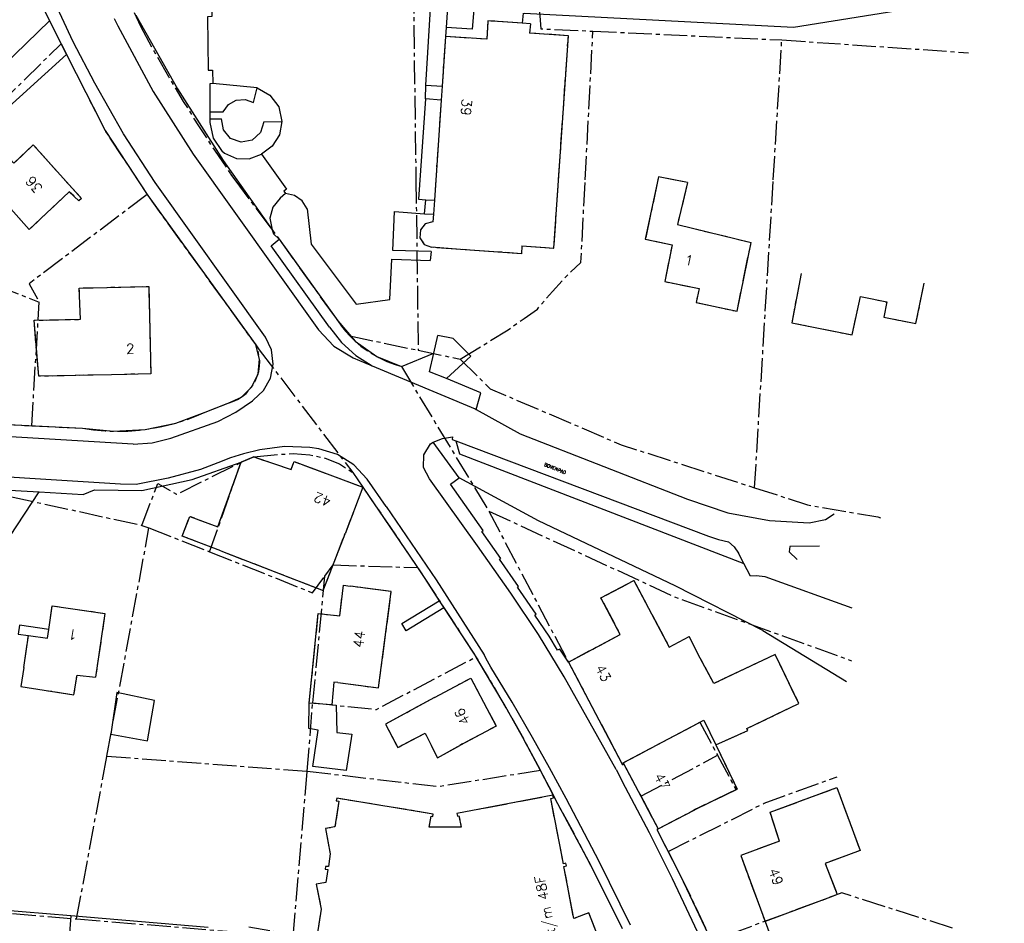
# Model space of a CAD drawing. Header units: metres. Extents: x 189938 to 192675, y 307646 to 311153.
# Tile 93 of 100: x 192077 to 192196, y 309410 to 309519. Entities that reach past the tile are written whole.
import ezdxf

# ---------------------------------------------------------------- set-up
doc = ezdxf.new("R2010")
doc.units = ezdxf.units.M
doc.linetypes.add('1-200 CENTER', pattern=[4.28625, 2.8575, -0.47625, 0.47625, -0.47625])
for name, color, linetype in [('PH-BEST-HUISNUMMERS', 7, 'Continuous'), ('PH-BEST-KADASTRALE-GRENS', 240, '1-200 CENTER'), ('PH-BEST-KANTVERHARDING', 252, 'Continuous'), ('PH-BEST-STAATNAAM', 7, 'Continuous')]:
    doc.layers.add(name, color=color, linetype=linetype)
doc.styles.add('ROMANS', font='romans.shx')

msp = doc.modelspace()

# ---------------------------------------------------------------- linework, layer by layer
at = {"layer": 'PH-BEST-KADASTRALE-GRENS'}
for p, q in [((192088.789, 309524.164), (192091.291, 309518.594)), ((192079.64, 309520.523), (192081.693, 309516.466)), ((192138.511, 309518.868), (192137.52, 309518.94)), ((192138.511, 309518.868), (192138.41, 309517.761)), ((192128.23, 309517.323), (192127.826, 309511.334)), ((192145.155, 309500), (192146.09, 309517.991)), ((192146.09, 309517.991), (192168.955, 309516.923)), ((192065.004, 309500), (192081.693, 309516.466)), ((192167.927, 309500), (192168.955, 309516.923)), ((192168.955, 309516.923), (192191.541, 309515.383)), ((192127.826, 309511.334), (192127.712, 309509.646)), ((192127.712, 309509.646), (192127.062, 309500)), ((192102.222, 309500.684), (192102.73, 309500)), ((192090.929, 309500), (192092.117, 309498.194)), ((192102.73, 309500), (192108.081, 309492.8)), ((192124.656, 309500), (192124.933, 309479.349)), ((192127.062, 309500), (192126.896, 309497.532)), ((192154.041, 309500.359), (192153.964, 309500)), ((192155.861, 309500), (192154.041, 309500.359)), ((192157.544, 309499.668), (192155.861, 309500)), ((192165.661, 309462.71), (192167.927, 309500)), ((192126.896, 309497.532), (192126.781, 309495.831)), ((192077.845, 309493.986), (192075.284, 309496.827)), ((192126.781, 309495.831), (192126.718, 309494.893)), ((192108.081, 309492.8), (192115.191, 309482.899)), ((192130.056, 309491.566), (192126.547, 309491.824)), ((192065.837, 309490.286), (192079.059, 309485.194)), ((192078.136, 309470.217), (192079.059, 309485.194)), ((192116.635, 309481.11), (192124.933, 309479.349)), ((192105.34, 309479.872), (192105.687, 309479.423)), ((192105.687, 309479.423), (192117.007, 309464.559)), ((192124.933, 309479.349), (192130.021, 309478.279)), ((192122.892, 309477.395), (192133.472, 309459.888)), ((192099.153, 309471.865), (192101.911, 309472.95)), ((192065.506, 309470.861), (192077.254, 309470.262)), ((192077.254, 309470.262), (192078.136, 309470.217)), ((192078.136, 309470.217), (192084.268, 309469.905)), ((192105.044, 309466.442), (192103.497, 309465.807)), ((192099.68, 309454.97), (192103.497, 309465.807)), ((192117.007, 309464.559), (192118.247, 309462.771)), ((192118.247, 309462.771), (192116.07, 309457.118)), ((192075.54, 309461.651), (192091.478, 309458.16)), ((192133.472, 309459.888), (192143.116, 309441.613)), ((192087.242, 309430.221), (192092.339, 309457.853)), ((192091.478, 309458.16), (192092.339, 309457.853)), ((192092.339, 309457.853), (192099.68, 309454.97)), ((192113.641, 309452.018), (192114.625, 309453.36)), ((192114.625, 309453.36), (192124.859, 309453.038)), ((192124.859, 309453.038), (192125.494, 309452.085)), ((192112.166, 309436.661), (192113.641, 309452.018)), ((192115.883, 309450.899), (192116.703, 309450.795)), ((192077.167, 309440.948), (192077.733, 309444.814)), ((192077.167, 309440.948), (192076.805, 309438.664)), ((192143.116, 309441.613), (192149.598, 309429.328)), ((192114.702, 309439.158), (192114.476, 309436.415)), ((192115.187, 309439.118), (192114.702, 309439.158)), ((192126.886, 309437.317), (192120.987, 309434.069)), ((192111.503, 309428.392), (192112.166, 309436.661)), ((192149.765, 309429.416), (192159.043, 309434.313)), ((192159.043, 309434.313), (192161.18, 309430.317)), ((192127.263, 309429.996), (192129.957, 309431.522)), ((192160.962, 309431.595), (192163.557, 309426.209)), ((192083.575, 309410.504), (192087.242, 309430.221)), ((192087.242, 309430.221), (192111.503, 309428.392)), ((192151.9, 309425.371), (192161.18, 309430.317)), ((192161.18, 309430.317), (192163.414, 309426.14)), ((192149.598, 309429.328), (192149.765, 309429.416)), ((192149.681, 309429.172), (192149.599, 309429.328)), ((192149.765, 309429.416), (192151.9, 309425.371)), ((192109.786, 309408.39), (192111.503, 309428.392)), ((192151.9, 309425.371), (192153.991, 309421.409)), ((192163.414, 309426.14), (192158.36, 309423.704)), ((192163.557, 309426.209), (192158.417, 309423.734)), ((192153.996, 309421.4), (192158.36, 309423.704)), ((192153.991, 309421.409), (192153.996, 309421.4)), ((192154.931, 309419.184), (192155.199, 309418.659)), ((192155.199, 309418.659), (192156.644, 309415.826)), ((192067.261, 309411.855), (192083.575, 309410.504)), ((192083.575, 309410.504), (192107.3, 309408.591))]:
    msp.add_line(p, q, dxfattribs=at)
at = {"layer": 'PH-BEST-KADASTRALE-GRENS', "flags": 128}
for points in [[(192133.134, 309544.966), (192123.974, 309550.744), (192124.656, 309500)], [(192133.611, 309538.72), (192130.128, 309538.49), (192130.886, 309524.418), (192139.301, 309524.87), (192139.772, 309518.276), (192146.09, 309517.991)], [(192091.291, 309518.594), (192092.966, 309515.522), (192094.7, 309512.483), (192096.494, 309509.479), (192098.346, 309506.51), (192100.256, 309503.578), (192102.222, 309500.684)], [(192137.52, 309518.94), (192133.371, 309519.241), (192133.232, 309517.025), (192128.23, 309517.323)], [(192141.925, 309500), (192143.113, 309517.429), (192138.41, 309517.761)], [(192081.693, 309516.466), (192087.016, 309505.948), (192090.929, 309500)], [(192073.072, 309500), (192075.594, 309502.388), (192075.965, 309501.996), (192078.326, 309504.23), (192082.118, 309500)], [(192082.118, 309500), (192084.151, 309497.733), (192083.844, 309497.437), (192082.693, 309498.554), (192077.845, 309493.986)], [(192130.021, 309478.279), (192135.819, 309481.835), (192137.75, 309483.212), (192139.371, 309484.343), (192141.178, 309486.482), (192142.872, 309488.317), (192144.635, 309489.983), (192145.155, 309500)], [(192137.491, 309491.988), (192141.359, 309491.705), (192141.925, 309500)], [(192153.964, 309500), (192152.432, 309492.822), (192155.683, 309492.128), (192154.776, 309487.676), (192158.931, 309486.83), (192158.586, 309485.135), (192163.531, 309484.08), (192165.238, 309492.415)], [(192157.544, 309499.668), (192156.314, 309494.57), (192165.238, 309492.415)], [(192092.117, 309498.194), (192077.826, 309487.409), (192079.059, 309485.194)], [(192092.117, 309498.194), (192092.188, 309498.086), (192105.34, 309479.872)], [(192126.718, 309494.893), (192125.796, 309494.653), (192125.193, 309493.916), (192125.14, 309492.965), (192125.658, 309492.165), (192126.547, 309491.824)], [(192137.491, 309491.988), (192137.424, 309491.044), (192130.056, 309491.566)], [(192171.28, 309488.668), (192170.171, 309482.683), (192177.482, 309481.204), (192178.484, 309485.884), (192181.671, 309485.202), (192181.296, 309483.378), (192185.195, 309482.577), (192186.201, 309487.475)], [(192084.044, 309483.101), (192083.887, 309486.89), (192092.317, 309487.082), (192092.558, 309476.494), (192087.779, 309476.392)], [(192087.779, 309476.392), (192079.001, 309476.205), (192078.425, 309482.981), (192084.044, 309483.101)], [(192115.191, 309482.899), (192115.638, 309482.275), (192116.12, 309481.678), (192116.635, 309481.11)], [(192116.635, 309481.11), (192117.294, 309480.467), (192117.995, 309479.87), (192118.735, 309479.322), (192119.51, 309478.825), (192120.317, 309478.382), (192121.152, 309477.995), (192122.012, 309477.666), (192122.892, 309477.395)], [(192101.911, 309472.95), (192102.506, 309473.143), (192103.073, 309473.407), (192103.604, 309473.738), (192104.09, 309474.132), (192104.524, 309474.583), (192104.9, 309475.083), (192105.211, 309475.626), (192105.454, 309476.202), (192105.624, 309476.804), (192105.72, 309477.422), (192105.739, 309478.048), (192105.681, 309478.671), (192105.547, 309479.282), (192105.34, 309479.872)], [(192130.021, 309478.279), (192133.65, 309474.697), (192149.522, 309467.908), (192165.661, 309462.71)], [(192084.268, 309469.905), (192085.639, 309469.708), (192087.02, 309469.587), (192088.404, 309469.541), (192089.789, 309469.571), (192091.171, 309469.677), (192092.544, 309469.858), (192093.906, 309470.113), (192095.252, 309470.443), (192096.577, 309470.846), (192097.879, 309471.32), (192099.153, 309471.865)], [(192103.497, 309465.807), (192105.044, 309466.442), (192109.551, 309464.922), (192109.922, 309465.871), (192118.247, 309462.771)], [(192105.044, 309466.442), (192107.914, 309466.739), (192109.79, 309466.844), (192111.807, 309466.7), (192113.652, 309466.295), (192115.413, 309465.619), (192117.007, 309464.559)], [(192091.478, 309458.16), (192093.407, 309463.232), (192095.671, 309461.918), (192103.497, 309465.807)], [(192101.037, 309455.062), (192096.371, 309456.859), (192097.29, 309459.245), (192100.668, 309457.96), (192103.497, 309465.807)], [(192118.247, 309462.771), (192121.572, 309457.917), (192124.859, 309453.038)], [(192165.661, 309462.71), (192172.067, 309460.653), (192180.588, 309459.17), (192181.069, 309459.032)], [(192133.472, 309459.888), (192156.406, 309449.32), (192177.4, 309441.766)], [(192101.037, 309455.062), (192113.438, 309450.285), (192116.07, 309457.118)], [(192099.68, 309454.97), (192112.15, 309449.986), (192113.641, 309452.018)], [(192125.494, 309452.085), (192128.728, 309447.168), (192131.929, 309442.229)], [(192111.75, 309436.641), (192112.831, 309447.481), (192115.438, 309447.215), (192115.883, 309450.899)], [(192115.187, 309439.118), (192120.146, 309438.475), (192121.66, 309450.152), (192116.703, 309450.795)], [(192143.116, 309441.613), (192149.405, 309444.931), (192147.062, 309449.371), (192151.06, 309451.48), (192155.315, 309443.413), (192157.721, 309444.683)], [(192080.194, 309445.558), (192080.605, 309448.428), (192086.993, 309447.503), (192085.875, 309439.784)], [(192077.733, 309444.814), (192080.042, 309444.498), (192080.194, 309445.558)], [(192160.962, 309431.595), (192164.845, 309433.313), (192164.732, 309433.569), (192171.019, 309436.594), (192168.161, 309442.535), (192160.716, 309439.006), (192159.089, 309442.089), (192157.721, 309444.683)], [(192112.166, 309436.661), (192119.888, 309435.869), (192131.929, 309442.229)], [(192139.735, 309428.531), (192137.87, 309432.004), (192135.947, 309435.446), (192133.966, 309438.854), (192131.929, 309442.229)], [(192143.116, 309441.613), (192146.398, 309435.392), (192149.599, 309429.328)], [(192076.805, 309438.664), (192083.251, 309437.644), (192083.631, 309440.027), (192085.875, 309439.784)], [(192126.886, 309437.317), (192131.303, 309439.658), (192134.375, 309433.864), (192129.957, 309431.522)], [(192120.987, 309434.069), (192122.451, 309431.275), (192125.759, 309433.017), (192127.263, 309429.996)], [(192149.681, 309429.172), (192149.848, 309429.26), (192153.996, 309421.4), (192158.417, 309423.734)], [(192111.503, 309428.392), (192127.395, 309426.541), (192139.735, 309428.531)], [(192141.829, 309424.446), (192140.793, 309426.493), (192139.735, 309428.531)], [(192155.199, 309418.659), (192166.84, 309424.533), (192175.643, 309427.732)], [(192146.871, 309402.58), (192147.049, 309402.545), (192148.702, 309403.209), (192145.604, 309411.257), (192143.772, 309410.558), (192142.578, 309416.862), (192142.886, 309416.925), (192142.827, 309417.245), (192142.511, 309417.193), (192140.981, 309425.106), (192141.315, 309425.164), (192141.25, 309425.479), (192129.626, 309423.262), (192129.675, 309422.948), (192129.868, 309422.988), (192130.152, 309421.635), (192126.271, 309421.608), (192126.499, 309422.937), (192126.699, 309422.892), (192126.75, 309423.21), (192115.073, 309425.118), (192115.016, 309424.811), (192115.342, 309424.757), (192114.842, 309421.657), (192113.696, 309421.444), (192114.289, 309418.387), (192114.054, 309416.839), (192113.705, 309416.869), (192113.655, 309416.542), (192113.982, 309416.497), (192113.73, 309414.917), (192112.593, 309414.701), (192113.174, 309411.71), (192112.68, 309408.568), (192112.354, 309408.616), (192112.283, 309408.199), (192104.427, 309409.494)], [(192168.674, 309419.926), (192167.53, 309423.428), (192175.632, 309426.407), (192178.432, 309418.793), (192174.205, 309417.238), (192175.664, 309413.474), (192175.16, 309413.266)], [(192149.648, 309409.295), (192147.787, 309413.13), (192145.863, 309416.935), (192143.877, 309420.707), (192141.829, 309424.446)], [(192153.991, 309421.409), (192153.84, 309421.322), (192154.931, 309419.184)], [(192168.674, 309419.926), (192163.984, 309418.196), (192166.928, 309410.214)], [(192156.644, 309415.826), (192158.552, 309411.886), (192160.395, 309407.916)], [(192189.63, 309409.396), (192176.21, 309413.655), (192160.442, 309407.81)], [(192166.928, 309410.214), (192169.527, 309403.166), (192174.217, 309404.896)]]:
    msp.add_lwpolyline(points, dxfattribs=at)
at = {"layer": 'PH-BEST-KANTVERHARDING', "color": 8}
for p, q in [((192128.472, 309520.836), (192128.306, 309518.429)), ((192079.64, 309520.523), (192080.289, 309519.241)), ((192125.873, 309511.434), (192126.425, 309520.708)), ((192137.642, 309520.175), (192137.52, 309518.94)), ((192080.289, 309519.241), (192082.348, 309515.172)), ((192088.123, 309519.513), (192088.562, 309518.615)), ((192128.306, 309518.429), (192128.23, 309517.323)), ((192138.511, 309518.868), (192137.52, 309518.94)), ((192138.511, 309518.868), (192138.41, 309517.761)), ((192128.23, 309517.323), (192127.826, 309511.334)), ((192082.348, 309515.172), (192068.925, 309503.073)), ((192105.419, 309511.147), (192100.058, 309511.662)), ((192125.809, 309509.794), (192125.873, 309511.434)), ((192125.873, 309511.434), (192127.826, 309511.334)), ((192127.826, 309511.334), (192127.712, 309509.646)), ((192104.997, 309509.362), (192105.419, 309511.147)), ((192127.712, 309509.646), (192125.809, 309509.794)), ((192127.712, 309509.646), (192126.896, 309497.532)), ((192099.7, 309508.221), (192099.696, 309507.369)), ((192099.7, 309508.221), (192101.334, 309508.237)), ((192099.696, 309507.369), (192099.694, 309506.927)), ((192099.696, 309507.369), (192101.123, 309507.371)), ((192106.252, 309507), (192108.432, 309507.06)), ((192097.696, 309503.097), (192112.85, 309481.814)), ((192106.445, 309480.945), (192093.086, 309499.657)), ((192157.544, 309499.668), (192154.041, 309500.359)), ((192108.872, 309498.327), (192108.215, 309497.774)), ((192125.684, 309495.879), (192125.857, 309497.58)), ((192125.857, 309497.58), (192126.896, 309497.532)), ((192126.896, 309497.532), (192126.781, 309495.831)), ((192077.845, 309493.986), (192075.284, 309496.827)), ((192125.684, 309495.879), (192126.781, 309495.831)), ((192126.781, 309495.831), (192126.718, 309494.893)), ((192107.234, 309493.956), (192107.432, 309493.432)), ((192108.081, 309492.8), (192107.432, 309493.432)), ((192108.081, 309492.8), (192115.191, 309482.899)), ((192126.489, 309491.308), (192126.367, 309490.232)), ((192130.056, 309491.566), (192126.547, 309491.824)), ((192126.821, 309479.019), (192127.297, 309481.159)), ((192129.168, 309480.783), (192127.297, 309481.159)), ((192122.892, 309477.395), (192126.821, 309479.019)), ((192117.049, 309478.438), (192119.373, 309477.466)), ((192104.87, 309473.221), (192104.96, 309473.324)), ((192099.153, 309471.865), (192101.911, 309472.95)), ((192095, 309468.726), (192100.672, 309470.75)), ((192129.503, 309468.383), (192160.082, 309456.84)), ((192105.74, 309467.285), (192103.8, 309466.827)), ((192112.884, 309467.421), (192111.808, 309467.59)), ((192126.424, 309468.012), (192126.725, 309468.221)), ((192129.882, 309463.9), (192126.725, 309468.221)), ((192121.039, 309460.454), (192118.77, 309463.748)), ((192072.861, 309462.567), (192079.046, 309462.212)), ((192118.247, 309462.771), (192116.07, 309457.118)), ((192164.363, 309453.55), (192163.701, 309454.799)), ((192115.883, 309450.899), (192116.703, 309450.795)), ((192122.957, 309446.284), (192127.48, 309449.037)), ((192127.48, 309449.037), (192128.045, 309448.172)), ((192128.045, 309448.172), (192132.143, 309441.896)), ((192077.167, 309440.948), (192077.733, 309444.814)), ((192166.645, 309445.429), (192176.79, 309439.237)), ((192077.167, 309440.948), (192076.805, 309438.664)), ((192148.887, 309428.617), (192142.614, 309439.826)), ((192114.702, 309439.158), (192114.476, 309436.415)), ((192115.187, 309439.118), (192114.702, 309439.158)), ((192126.886, 309437.317), (192120.987, 309434.069)), ((192114.476, 309436.415), (192111.75, 309436.641)), ((192127.263, 309429.996), (192129.957, 309431.522)), ((192160.962, 309431.595), (192163.557, 309426.209)), ((192149.681, 309429.172), (192149.599, 309429.328)), ((192148.887, 309428.617), (192150.006, 309426.477)), ((192163.557, 309426.209), (192158.417, 309423.734)), ((192175.16, 309413.266), (192166.928, 309410.214)), ((192082.892, 309410.879), (192067.021, 309412.21)), ((192099.512, 309409.485), (192082.892, 309410.879))]:
    msp.add_line(p, q, dxfattribs=at)
for points in [[(192137.757, 309520.167), (192170.382, 309518.462), (192193.391, 309522.198), (192195.895, 309543.301)], [(192085.768, 309511.674), (192083.168, 309516.689), (192080.699, 309522.012)], [(192100.003, 309521.269), (192099.962, 309519.747), (192099.419, 309519.74), (192099.5, 309513.271), (192100.025, 309513.276), (192100.058, 309511.662)], [(192090.734, 309519.925), (192095.808, 309511.003), (192101.312, 309502.339), (192107.234, 309493.956)], [(192131.675, 309520.605), (192131.454, 309518.211), (192128.306, 309518.429)], [(192080.289, 309519.241), (192073.245, 309512.431), (192073.172, 309512.51)], [(192088.562, 309518.615), (192092.854, 309510.694), (192097.696, 309503.097)], [(192137.52, 309518.94), (192133.371, 309519.241), (192133.232, 309517.025), (192128.23, 309517.323)], [(192137.491, 309491.988), (192141.359, 309491.705), (192143.113, 309517.429), (192138.41, 309517.761)], [(192082.348, 309515.172), (192087.016, 309505.948), (192092.188, 309498.086), (192105.285, 309479.997)], [(192093.086, 309499.657), (192089.26, 309505.564), (192085.768, 309511.674)], [(192100.058, 309511.662), (192099.714, 309511.62), (192099.7, 309508.221)], [(192105.419, 309511.147), (192106.979, 309510.258), (192108.044, 309508.813), (192108.432, 309507.06)], [(192101.334, 309508.237), (192101.968, 309509.109), (192102.908, 309509.638), (192103.983, 309509.728), (192104.997, 309509.362)], [(192125.809, 309509.794), (192124.964, 309497.65), (192125.857, 309497.58)], [(192099.694, 309506.927), (192100.106, 309505.034), (192101.179, 309503.422)], [(192106.252, 309507), (192105.842, 309505.704), (192104.829, 309504.798), (192103.496, 309504.534), (192102.214, 309504.987), (192101.342, 309506.029), (192101.123, 309507.371)], [(192108.432, 309507.06), (192108.138, 309505.45), (192107.268, 309504.064), (192105.946, 309503.099)], [(192072.722, 309499.669), (192075.594, 309502.388), (192075.965, 309501.996), (192078.326, 309504.23), (192084.151, 309497.733), (192083.844, 309497.437), (192082.693, 309498.554), (192077.845, 309493.986)], [(192101.179, 309503.422), (192101.171, 309503.495), (192101.49, 309503.237)], [(192101.49, 309503.237), (192102.915, 309502.583), (192104.483, 309502.534), (192105.946, 309503.099)], [(192105.946, 309503.099), (192108.993, 309498.879), (192108.661, 309498.601), (192108.872, 309498.327)], [(192154.041, 309500.359), (192152.432, 309492.822), (192155.683, 309492.128), (192154.776, 309487.676), (192158.931, 309486.83), (192158.586, 309485.135), (192163.531, 309484.08), (192165.238, 309492.415)], [(192157.544, 309499.668), (192156.314, 309494.57), (192165.238, 309492.415)], [(192111.471, 309496.497), (192110.894, 309497.462), (192109.975, 309498.11), (192108.872, 309498.327)], [(192108.215, 309497.774), (192107.328, 309496.69), (192106.979, 309495.333), (192107.234, 309493.956)], [(192111.471, 309496.497), (192111.987, 309492.196), (192117.403, 309484.939), (192121.514, 309485.492), (192121.751, 309490.369), (192126.367, 309490.232)], [(192126.489, 309491.308), (192121.853, 309491.434), (192122.076, 309496.161), (192125.684, 309495.879)], [(192126.718, 309494.893), (192125.796, 309494.653), (192125.193, 309493.916), (192125.14, 309492.965), (192125.658, 309492.165), (192126.547, 309491.824)], [(192114.189, 309482.134), (192107.129, 309491.986), (192108.081, 309492.8)], [(192137.491, 309491.988), (192137.424, 309491.044), (192130.056, 309491.566)], [(192171.28, 309488.668), (192170.171, 309482.683), (192177.482, 309481.204), (192178.484, 309485.884), (192181.671, 309485.202), (192181.296, 309483.378), (192185.195, 309482.577), (192186.201, 309487.475)], [(192084.044, 309483.101), (192083.887, 309486.89), (192092.317, 309487.082), (192092.558, 309476.494), (192087.779, 309476.392)], [(192090.414, 309467.984), (192065.443, 309469.469), (192030.82, 309473.852), (191995.393, 309479.301), (191979.239, 309481.864), (191972.694, 309482.861)], [(192087.779, 309476.392), (192079.001, 309476.205), (192078.425, 309482.981), (192084.044, 309483.101)], [(192115.191, 309482.899), (192117.295, 309480.467), (192119.91, 309478.598), (192122.892, 309477.395)], [(192088.886, 309463.154), (192064.977, 309464.646), (192030.122, 309469.065), (191994.659, 309474.601), (191978.048, 309477.155), (191964.199, 309479.297), (191945.761, 309482.121)], [(192112.85, 309481.814), (192114.722, 309479.844), (192117.049, 309478.438)], [(192114.189, 309482.134), (192115.645, 309480.292), (192117.389, 309478.721), (192119.373, 309477.466)], [(192104.96, 309473.324), (192106.219, 309474.494), (192107.054, 309475.996), (192107.382, 309477.683), (192107.173, 309479.388), (192106.445, 309480.945)], [(192129.168, 309480.783), (192131.287, 309478.654), (192128.368, 309475.918)], [(192101.911, 309472.95), (192103.524, 309473.682), (192104.789, 309474.922), (192105.553, 309476.519), (192105.726, 309478.282), (192105.285, 309479.997)], [(192128.368, 309475.918), (192126.313, 309476.738), (192126.821, 309479.019)], [(192119.373, 309477.466), (192131.841, 309472.251), (192131.955, 309472.188)], [(192131.955, 309472.188), (192132.527, 309474.203), (192128.368, 309475.918)], [(192100.672, 309470.75), (192102.838, 309471.866), (192104.87, 309473.221)], [(192084.268, 309469.905), (192088.058, 309469.546), (192091.859, 309469.758), (192095.585, 309470.537), (192099.153, 309471.865)], [(192131.955, 309472.188), (192137.296, 309469.229), (192157.552, 309461.331)], [(192060.057, 309471.452), (192065.506, 309470.861), (192084.268, 309469.905)], [(192090.414, 309467.984), (192092.739, 309468.158), (192095, 309468.726)], [(192126.725, 309468.221), (192127.863, 309468.683), (192129.081, 309468.864)], [(192129.081, 309468.864), (192129.035, 309468.56), (192129.503, 309468.383)], [(192129.503, 309468.383), (192129.933, 309466.811), (192164.363, 309453.55)], [(192111.808, 309467.59), (192108.761, 309467.688), (192105.74, 309467.285)], [(192118.77, 309463.748), (192117.156, 309465.479), (192115.148, 309466.732), (192112.884, 309467.421)], [(192126.309, 309463.79), (192125.586, 309465.151), (192125.628, 309466.692), (192126.424, 309468.012)], [(192103.8, 309466.827), (192102.223, 309466.338), (192100.693, 309465.727)], [(192103.497, 309465.807), (192105.044, 309466.442), (192109.551, 309464.922), (192109.922, 309465.871), (192118.247, 309462.771)], [(192100.693, 309465.727), (192098.583, 309464.934), (192094.68, 309463.883), (192090.794, 309463.098), (192088.886, 309463.154)], [(192091.457, 309462.367), (192097.58, 309463.726), (192103.497, 309465.807)], [(192101.037, 309455.062), (192096.371, 309456.859), (192097.29, 309459.245), (192100.668, 309457.96), (192103.497, 309465.807)], [(192136.13, 309449.936), (192132.111, 309455.684), (192126.309, 309463.79)], [(192143.116, 309441.613), (192142.069, 309443.182), (192141.809, 309443.065), (192140.785, 309444.746), (192139.069, 309447.294), (192139.216, 309447.393), (192136.964, 309450.66), (192137.095, 309450.757), (192134.775, 309454.046), (192134.918, 309454.154), (192132.625, 309457.4), (192132.78, 309457.52), (192128.836, 309463.133), (192129.882, 309463.9)], [(192166.645, 309445.429), (192156.058, 309450.817), (192139.497, 309458.702), (192129.882, 309463.9)], [(192079.046, 309462.212), (192084.376, 309461.906), (192085.746, 309462.453), (192091.457, 309462.367)], [(192118.247, 309462.771), (192125.288, 309452.395), (192127.48, 309449.037)], [(192073.732, 309446.775), (192075.481, 309456.796), (192079.046, 309462.212)], [(192157.552, 309461.331), (192162.404, 309459.667), (192167.449, 309458.739)], [(192121.039, 309460.454), (192127.109, 309451.55), (192132.913, 309442.47)], [(192167.449, 309458.739), (192172.256, 309458.477), (192174.254, 309458.874), (192175.3, 309459.536)], [(192101.037, 309455.062), (192113.438, 309450.285), (192116.07, 309457.118)], [(192160.082, 309456.84), (192161.275, 309456.456), (192162.486, 309456.145)], [(192162.486, 309456.145), (192163.186, 309455.552), (192163.701, 309454.799)], [(192173.508, 309455.646), (192169.917, 309455.579), (192169.862, 309454.956), (192170.804, 309454.042)], [(192177.455, 309448.119), (192166.942, 309451.906), (192165.853, 309452.045), (192165.175, 309452.017), (192164.363, 309453.55)], [(192111.75, 309436.641), (192112.831, 309447.481), (192115.438, 309447.215), (192115.883, 309450.899)], [(192115.187, 309439.118), (192120.146, 309438.475), (192121.66, 309450.152), (192116.703, 309450.795)], [(192143.116, 309441.613), (192149.405, 309444.931), (192147.062, 309449.371), (192151.06, 309451.48), (192155.315, 309443.413), (192157.721, 309444.683)], [(192142.614, 309439.826), (192139.489, 309444.957), (192136.13, 309449.936)], [(192080.194, 309445.558), (192080.605, 309448.428), (192086.993, 309447.503), (192085.875, 309439.784)], [(192128.045, 309448.172), (192123.493, 309445.403), (192122.957, 309446.284)], [(192080.194, 309445.558), (192076.674, 309446.073), (192076.514, 309444.98), (192077.733, 309444.814)], [(192077.733, 309444.814), (192080.042, 309444.498), (192080.194, 309445.558)], [(192160.962, 309431.595), (192164.845, 309433.313), (192164.732, 309433.569), (192171.019, 309436.594), (192168.161, 309442.535), (192160.716, 309439.006), (192159.089, 309442.089), (192157.721, 309444.683)], [(192133.745, 309440.994), (192133.33, 309441.733), (192132.913, 309442.47)], [(192132.96, 309440.518), (192132.552, 309441.207), (192132.143, 309441.896)], [(192138.768, 309432.489), (192136.294, 309436.764), (192133.745, 309440.994)], [(192143.116, 309441.613), (192146.398, 309435.392), (192149.599, 309429.328)], [(192076.805, 309438.664), (192083.251, 309437.644), (192083.631, 309440.027), (192085.875, 309439.784)], [(192137.61, 309432.48), (192135.327, 309436.523), (192132.96, 309440.518)], [(192126.886, 309437.317), (192131.303, 309439.658), (192134.375, 309433.864), (192129.957, 309431.522)], [(192087.72, 309432.866), (192092.157, 309432.064), (192093.008, 309436.96), (192088.436, 309437.92), (192087.72, 309432.866)], [(192114.476, 309436.415), (192114.999, 309436.369), (192115.085, 309433.093), (192116.904, 309432.891), (192116.214, 309428.489), (192112.183, 309428.977), (192112.835, 309433.374), (192111.672, 309433.554), (192111.75, 309436.641)], [(192120.987, 309434.069), (192122.451, 309431.275), (192125.759, 309433.017), (192127.263, 309429.996)], [(192149.599, 309429.328), (192159.529, 309434.569), (192160.962, 309431.595)], [(192141.829, 309424.446), (192139.76, 309428.484), (192137.61, 309432.48)], [(192142.829, 309425.07), (192140.826, 309428.795), (192138.768, 309432.489)], [(192149.681, 309429.172), (192149.848, 309429.26), (192153.996, 309421.4), (192158.417, 309423.734)], [(192148.702, 309403.209), (192145.604, 309411.257), (192143.772, 309410.558), (192142.578, 309416.862), (192142.886, 309416.925), (192142.827, 309417.245), (192142.511, 309417.193), (192140.981, 309425.106), (192141.315, 309425.164), (192141.25, 309425.479), (192129.626, 309423.262), (192129.675, 309422.948), (192129.868, 309422.988), (192130.152, 309421.635), (192126.271, 309421.608), (192126.499, 309422.937), (192126.699, 309422.892), (192126.75, 309423.21), (192115.073, 309425.118), (192115.016, 309424.811), (192115.342, 309424.757), (192114.842, 309421.657), (192113.696, 309421.444), (192114.289, 309418.387), (192114.054, 309416.839), (192113.705, 309416.869), (192113.655, 309416.542), (192113.982, 309416.497), (192113.73, 309414.917), (192112.593, 309414.701), (192113.174, 309411.71), (192112.68, 309408.568)], [(192150.006, 309426.477), (192152.9, 309420.976), (192155.664, 309415.409)], [(192168.674, 309419.926), (192167.53, 309423.428), (192175.632, 309426.407), (192178.432, 309418.793), (192174.205, 309417.238), (192175.664, 309413.474), (192175.16, 309413.266)], [(192149.648, 309409.295), (192145.863, 309416.935), (192141.829, 309424.446)], [(192150.635, 309409.742), (192146.851, 309417.466), (192142.829, 309425.07)], [(192153.991, 309421.409), (192153.84, 309421.322), (192156.644, 309415.826)], [(192168.674, 309419.926), (192163.984, 309418.196), (192166.928, 309410.214)], [(192155.664, 309415.409), (192159.07, 309408.23), (192162.31, 309400.974)], [(192156.644, 309415.826), (192160.052, 309408.668), (192163.257, 309401.416)], [(192082.892, 309410.879), (192082.078, 309400.297), (192082.026, 309363.446), (192104.611, 309362.89), (192101.839, 309334.782), (192128.964, 309334.784)], [(192166.928, 309410.214), (192169.527, 309403.166), (192174.217, 309404.896)]]:
    msp.add_lwpolyline(points, dxfattribs=at)

# ---------------------------------------------------------------- texts
at = {"layer": 'PH-BEST-HUISNUMMERS', "style": 'ROMANS'}
for s, rotation, p in [('39', 266.15925, (192130.231, 309509.842)), ('36', 131.06736, (192079.553, 309499.013)), ('1', 348.46538, (192157.089, 309489.755)), ('2', 1.20304, (192089.567, 309478.93)), ('42', 159.57138, (192114.503, 309461.497)), ('1', 171.78079, (192083.705, 309445.453)), ('44', 82.59082, (192118.246, 309443.267)), ('43', 297.84662, (192146.325, 309440.888)), ('46', 117.89727, (192131.279, 309434.365)), ('47', 297.84662, (192153.448, 309427.793)), ('49', 290.2475, (192167.324, 309416.363)), ('48 t/m 48F', 100.95043, (192142.083, 309406.04))]:
    msp.add_text(s, height=1.2, rotation=rotation, dxfattribs=at).set_placement(p)
at = {"layer": 'PH-BEST-STAATNAAM', "style": 'ROMANS'}
msp.add_text('BOVENPAD', height=0.4, rotation=338.28371, dxfattribs=at).set_placement((192140.146, 309465.361))

doc.saveas('drawing.dxf')
